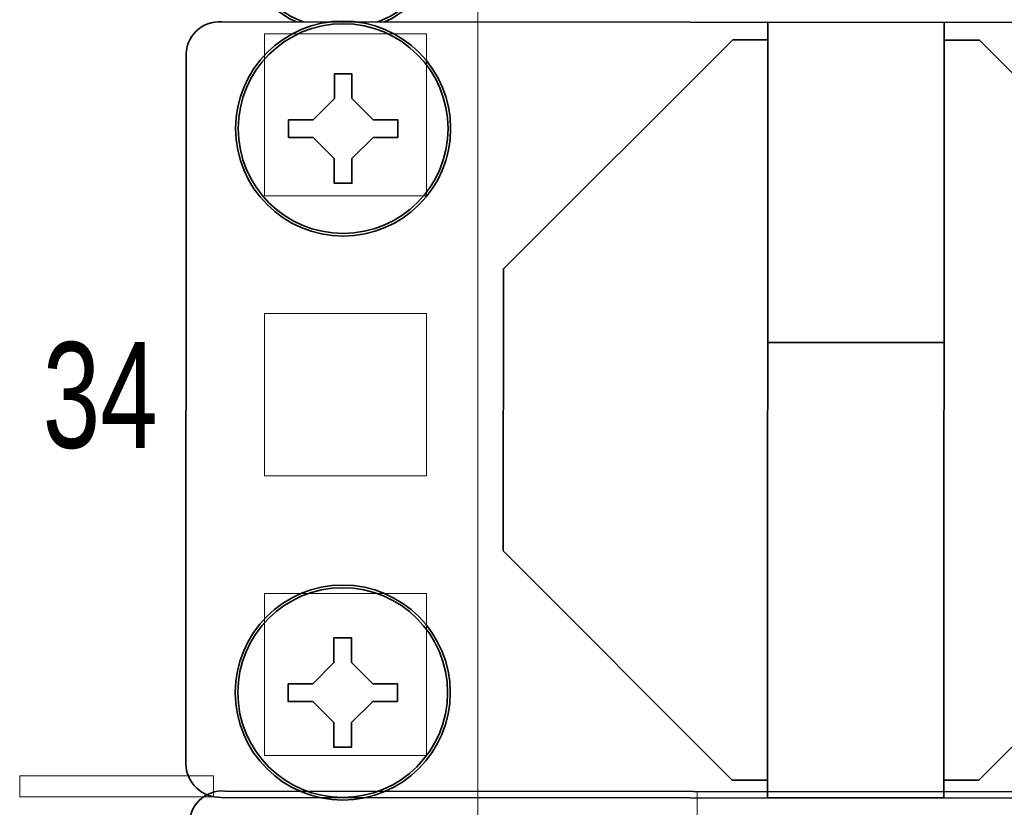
# Model space of a CAD drawing. Header units: millimetres. Extents: x 284 to 42354, y 172 to 67105.
# Tile 17 of 43: x 6023 to 6666, y 20755 to 21269. Entities that reach past the tile are written whole.
import ezdxf
from ezdxf.enums import TextEntityAlignment as Align

# ---------------------------------------------------------------- set-up
doc = ezdxf.new("R2010")
doc.units = ezdxf.units.MM
for name, color, linetype, lineweight in [('2DE_BKT_pp', 7, 'Continuous', 35), ('2DE_OBJ_BKT-pp', 93, 'Continuous', 25), ('2DE_TXT', 53, 'Continuous', 15), ('CP_DETAL', 33, 'Continuous', 9)]:
    doc.layers.add(name, color=color, linetype=linetype, lineweight=lineweight)
doc.layers.add('CP_WIPEOUT', color=7, linetype='Continuous')
doc.styles.add('CP_ATTR', font='ARIAL.TTF')
doc.styles.get("Standard").update_dxf_attribs({"font": 'arial.ttf'})

# ---------------------------------------------------------------- blocks, each defined once
blk = doc.blocks.new('2D_BKT_switchgear_102')
at = {"lineweight": 0, "style": 'CP_ATTR'}
for tag in ['ORDER-NO', 'NAME']:
    blk.add_attdef(tag, text='', height=0.00005, dxfattribs=at).set_placement((-0.092, -0.018), align=Align.MIDDLE_LEFT)
at = {"linetype": 'ByBlock', "style": 'CP_ATTR', "flags": 9}
for tag, p in [('ARTICLE', (-0.092, -0.018)), ('CHARACTER', (-0.092, -0.018)), ('PRODUCT-TYPE', (-0.092, -0.019)), ('PRODUCER', (-0.092, -0.019)), ('OTHER', (-0.091, -0.018))]:
    blk.add_attdef(tag, text='', height=0.00005, dxfattribs=at).set_placement(p, align=Align.MIDDLE_LEFT)
blk.add_wipeout([(0, 5.95), (-1.54, 5.747), (-2.975, 5.153), (-4.207, 4.207), (-5.153, 2.975), (-5.747, 1.54), (-5.95, 0), (-5.747, -1.54), (-5.153, -2.975), (-4.207, -4.207), (-2.975, -5.153), (-1.54, -5.747), (0, -5.95), (1.54, -5.747), (2.975, -5.153), (4.207, -4.207), (5.153, -2.975), (5.747, -1.54), (5.95, 0), (5.747, 1.54), (5.153, 2.975), (4.207, 4.207), (2.975, 5.153), (1.54, 5.747)]).dxf.layer = 'CP_WIPEOUT'
blk.add_lwpolyline([(-3.1, 0.5), (-1.7, 0.5), (-0.5, 1.7), (-0.5, 3.1), (0.5, 3.1), (0.5, 1.7), (1.7, 0.5), (3.1, 0.5), (3.1, -0.5), (1.7, -0.5), (0.5, -1.7), (0.5, -3.1), (-0.5, -3.1), (-0.5, -1.7), (-1.7, -0.5), (-3.1, -0.5), (-3.1, 0.5)])
for radius in [6.1, 5.95]:
    blk.add_circle((0, 0), radius)
for tag, p in [('NAME', (-0.092, -0.018)), ('NUMBER', (-0.092, -0.018)), ('GROUP', (-0.092, -0.018)), ('ARTICLE', (-0.092, -0.018)), ('CHARACTER', (-0.092, -0.018)), ('DIMS', (-0.092, -0.018)), ('MATERIAL', (-0.092, -0.018)), ('PRODUCT-TYPE', (-0.092, -0.019)), ('ORDER-NO', (-0.092, -0.019)), ('PRODUCER', (-0.092, -0.019)), ('OTHER', (-0.091, -0.018)), ('IP', (-0.091, -0.018)), ('VOLTAGE', (-0.091, -0.019)), ('POWER', (-0.091, -0.019)), ('WEIGHT', (-0.091, -0.019))]:
    blk.add_attdef(tag, text='', height=0.00005, dxfattribs=at).set_placement(p, align=Align.MIDDLE_LEFT)
blk = doc.blocks.new('2hpn_bkt_138_5sy0dho')
blk.add_wipeout([(-8.9, 3.51), (-6.9, 6.05), (471.7, 6.05), (473.7, 4.05), (473.7, -35.95), (471.7, -37.95), (-6.9, -37.95), (-8.9, -36.05)]).dxf.layer = 'CP_WIPEOUT'
for p, q in [((-4.6, -34.628), (-4.6, -29.376)), ((-4.6, -34.628), (-4.6, -29.376)), ((4.6, -29.372), (4.6, -34.628))]:
    blk.add_line(p, q)
for points in [[(-6.9, -37.95), (-6.9, -37.95), (-6.9, -37.95), (-6.9, -37.95), (471.7, -37.95), (471.7, -37.95), (471.7, -37.95, 0.41425), (473.7, -35.95), (473.7, -35.95), (473.7, 4.05, 0.414021), (471.7, 6.05), (471.7, 6.05), (-6.9, 6.05, 0.457803), (-8.9, 4.05), (-8.9, 4.05), (-8.9, -36.05, 0.414214), (-6.9, -37.95), (-6.9, -37.95)], [(-2.75, 3.3), (-2.75, 3.3), (2.75, 3.3, -0.401538), (5.75, 0.3), (5.75, 0.3), (5.75, -0.3, -0.401538), (2.75, -3.3), (2.75, -3.3), (-2.75, -3.3, -0.401538), (-5.75, -0.3), (-5.75, -0.3), (-5.75, 0.2, -0.409645), (-2.75, 3.3), (-2.75, 3.3)], [(-2.75, -28.7), (-2.75, -28.7), (2.75, -28.7, -0.401538), (5.75, -31.7), (5.75, -31.7), (5.75, -32.3, -0.401538), (2.75, -35.3), (2.75, -35.3), (-2.75, -35.3, -0.401538), (-5.75, -32.3), (-5.75, -32.3), (-5.75, -31.8, -0.409645), (-2.75, -28.7), (-2.75, -28.7)]]:
    blk.add_lwpolyline(points, format="xyb")
for points in [[(24.1, 6.05), (24.1, -37.95), (34.1, -37.95)], [(24.1, 6.05), (34.1, 6.05), (34.1, -37.95)], [(24.1, 5.05), (22.1, 5.05), (9.1, -7.95), (9.1, -23.95), (22.1, -36.95), (24.1, -36.95)], [(34.1, 5.05), (36.1, 5.05), (49.1, -7.95), (49.1, -23.95), (36.1, -36.95), (34.1, -36.95)], [(24.1, -12.12), (34.1, -12.12)]]:
    blk.add_lwpolyline(points)
at = {"linetype": 'ByBlock', "style": 'CP_ATTR', "flags": 9}
for tag in ['ARTICLE', 'PRODUCER']:
    blk.add_attdef(tag, text='', height=0.00005, dxfattribs=at).set_placement((0, 0), align=Align.MIDDLE_LEFT)
for points in [[(0, 5.95), (-1.54, 5.747), (-2.975, 5.153), (-4.207, 4.207), (-5.153, 2.975), (-5.747, 1.54), (-5.95, 0), (-5.747, -1.54), (-5.153, -2.975), (-4.207, -4.207), (-2.975, -5.153), (-1.54, -5.747), (0, -5.95), (1.54, -5.747), (2.975, -5.153), (4.207, -4.207), (5.153, -2.975), (5.747, -1.54), (5.95, 0), (5.747, 1.54), (5.153, 2.975), (4.207, 4.207), (2.975, 5.153), (1.54, 5.747)], [(0, -26.05), (-1.54, -26.252), (-2.975, -26.847), (-4.207, -27.792), (-5.153, -29.025), (-5.747, -30.46), (-5.95, -32), (-5.747, -33.54), (-5.153, -34.975), (-4.207, -36.207), (-2.975, -37.153), (-1.54, -37.747), (0, -37.95), (1.54, -37.747), (2.975, -37.153), (4.207, -36.207), (5.153, -34.975), (5.747, -33.54), (5.95, -32), (5.747, -30.46), (5.153, -29.025), (4.207, -27.792), (2.975, -26.847), (1.54, -26.252)]]:
    blk.add_wipeout(points).dxf.layer = 'CP_WIPEOUT'
for points in [[(-3.1, 0.5), (-1.7, 0.5), (-0.5, 1.7), (-0.5, 3.1), (0.5, 3.1), (0.5, 1.7), (1.7, 0.5), (3.1, 0.5), (3.1, -0.5), (1.7, -0.5), (0.5, -1.7), (0.5, -3.1), (-0.5, -3.1), (-0.5, -1.7), (-1.7, -0.5), (-3.1, -0.5), (-3.1, 0.5)], [(-3.1, -31.5), (-1.7, -31.5), (-0.5, -30.3), (-0.5, -28.9), (0.5, -28.9), (0.5, -30.3), (1.7, -31.5), (3.1, -31.5), (3.1, -32.5), (1.7, -32.5), (0.5, -33.7), (0.5, -35.1), (-0.5, -35.1), (-0.5, -33.7), (-1.7, -32.5), (-3.1, -32.5), (-3.1, -31.5)]]:
    blk.add_lwpolyline(points)
for centre, radius in [((0, 0), 6.1), ((0, 0), 5.95), ((0, -32), 6.1), ((0, -32), 5.95)]:
    blk.add_circle(centre, radius)
blk = doc.blocks.new('2d_bkt_switchward_1_08_52m2dvd')
at = {"layer": 'CP_DETAL'}
for points in [[(75, 60), (75, 1930), (75, 1930)], [(62.9, 1561.4), (72.1, 1561.4), (72.1, 1570.6), (62.9, 1570.6), (62.9, 1561.4)], [(62.9, 1545.525), (72.1, 1545.525), (72.1, 1554.725), (62.9, 1554.725), (62.9, 1545.525)], [(62.9, 1529.65), (72.1, 1529.65), (72.1, 1538.85), (62.9, 1538.85), (62.9, 1529.65)], [(49.011, 1528.5), (60.011, 1528.5), (60.011, 1527.3), (49.011, 1527.3), (49.011, 1528.5)]]:
    blk.add_lwpolyline(points, dxfattribs=at)
at = {"style": 'CP_ATTR', "flags": 9}
for tag, p in [('ARTICLE', (67.408, 67.688)), ('PRODUCT-TYPE', (67.408, 67.688)), ('PRODUCER', (67.408, 67.688)), ('CHARACTER', (67.408, 67.688)), ('OTHER', (67.409, 67.688))]:
    blk.add_attdef(tag, text='', height=0.00005, dxfattribs=at).set_placement(p, align=Align.MIDDLE_LEFT)
at = {"layer": '2DE_TXT', "width": 0.7}
blk.add_text('34', height=6, dxfattribs=at).set_placement((50.316, 1547.105))
at = {"layer": '2DE_TXT', "style": 'CP_ATTR', "width": 0.8}
for tag, p in [('NAME', (-3.392, 2020.543)), ('ORDER-NO', (-3.392, 2002.943))]:
    blk.add_attdef(tag, text='', height=10, dxfattribs=at).set_placement(p, align=Align.MIDDLE_LEFT)
blk = doc.blocks.new('2hpn_bkt_04_gzawo0')
blk.add_lwpolyline([(-6.9, -37.95), (-6.9, -37.95), (-6.9, -37.95), (-6.9, -37.95), (471.7, -37.95), (471.7, -37.95), (471.7, -37.95, 0.41425), (473.7, -35.95), (473.7, -35.95), (473.7, 4.05, 0.414021), (471.7, 6.05), (471.7, 6.05), (-6.9, 6.05, 0.457803), (-8.9, 4.05), (-8.9, 4.05), (-8.9, -36.05, 0.414214), (-6.9, -37.95), (-6.9, -37.95)], format="xyb")
at = {"lineweight": 0}
blk.add_lwpolyline([(19.902, 6.05), (19.902, -37.949)], dxfattribs=at)
at = {"linetype": 'ByBlock', "style": 'CP_ATTR', "flags": 1}
for tag, p in [('ARTICLE', (-0.001, -0.001)), ('PRODUCT-TYPE', (-0.001, -0.001)), ('PRODUCER', (-0.001, -0.001)), ('CHARACTER', (0, -0.001)), ('OTHER', (0, 0))]:
    blk.add_attdef(tag, text='', height=0.00005, dxfattribs=at).set_placement(p, align=Align.MIDDLE_LEFT)

msp = doc.modelspace()

# ---------------------------------------------------------------- block references
at = {"layer": '2DE_BKT_pp', "xscale": 11.50760455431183, "yscale": 11.50760455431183, "zscale": 11.50760455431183, "rotation": 359.9585277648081}
msp.add_blockref('2D_BKT_switchgear_102', (6232.72, 21331.43, 41413.66), dxfattribs=at)

# ---------------------------------------------------------------- next in the draw order: block references
msp.add_blockref('2hpn_bkt_138_5sy0dho', (6234.45, 21197.75, 41413.66), dxfattribs=at)

# ---------------------------------------------------------------- next in the draw order: block references
msp.add_blockref('2hpn_bkt_04_gzawo0', (6236.51, 20695.53, 41413.66), dxfattribs=at)
at = {"layer": '2DE_OBJ_BKT-pp', "xscale": 11.50760455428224, "yscale": 11.50760455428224, "zscale": 11.50760455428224}
msp.add_blockref('2d_bkt_switchward_1_08_52m2dvd', (5459.27, 3185.81, 41413.66), dxfattribs=at)

doc.saveas('drawing.dxf')
